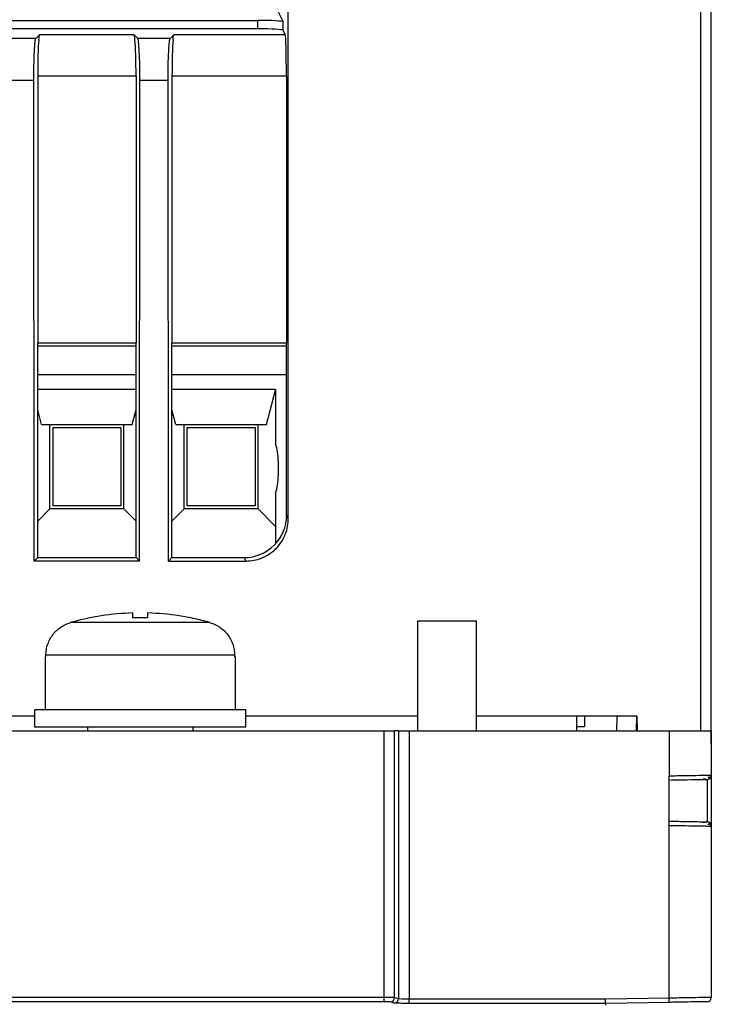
# Model space of a CAD drawing. Header units: inches. Extents: x -22 to 93, y -202 to -47.
# Tile 6 of 10: x 60 to 93, y -146 to -99. Entities that reach past the tile are written whole.
import ezdxf

# ---------------------------------------------------------------- set-up
doc = ezdxf.new("R2010")
doc.units = ezdxf.units.IN
doc.header["$MEASUREMENT"] = 0

# ---------------------------------------------------------------- blocks, each defined once
blk = doc.blocks.new('block 4')
at = {"color": 7, "lineweight": 25}
blk.add_lwpolyline([(70.891, -132.694), (70.891, -131.894)], dxfattribs=at)
blk = doc.blocks.new('block 5')
at = {"color": 7, "lineweight": 25}
blk.add_lwpolyline([(60.892, -131.894), (60.892, -132.694)], dxfattribs=at)
blk = doc.blocks.new('block 10')
at = {"color": 7, "lineweight": 25}
blk.add_lwpolyline([(61.392, -129.394), (61.392, -131.894)], dxfattribs=at)
blk = doc.blocks.new('block 11')
at = {"color": 7, "lineweight": 25}
blk.add_lwpolyline([(70.392, -131.894), (70.392, -129.394)], dxfattribs=at)
blk = doc.blocks.new('block 19')
at = {"color": 7, "lineweight": 25}
blk.add_open_spline([(92.659, -137.19), (92.655, -137.192), (92.651, -137.194), (92.627, -137.203), (92.603, -137.212), (92.558, -137.229), (92.513, -137.246)], degree=3, knots=[0, 0, 0, 0, 1, 1, 1, 2, 2, 2, 2], dxfattribs=at)
blk = doc.blocks.new('block 20')
at = {"color": 7, "lineweight": 25}
blk.add_open_spline([(92.854, -137.395), (92.854, -137.383), (92.853, -137.37), (92.852, -137.358), (92.85, -137.345), (92.846, -137.333), (92.842, -137.32), (92.837, -137.307), (92.831, -137.295), (92.823, -137.284), (92.816, -137.272), (92.807, -137.262), (92.798, -137.251)], degree=3, knots=[0, 0, 0, 0, 1, 1, 1, 2, 2, 2, 3, 3, 3, 4, 4, 4, 4], dxfattribs=at)
blk = doc.blocks.new('block 21')
at = {"color": 7, "lineweight": 25}
blk.add_open_spline([(92.731, -137.317), (92.763, -137.293), (92.795, -137.269), (92.8, -137.251), (92.806, -137.233), (92.787, -137.219), (92.768, -137.206)], degree=3, knots=[0, 0, 0, 0, 1, 1, 1, 2, 2, 2, 2], dxfattribs=at)
blk = doc.blocks.new('block 22')
at = {"color": 7, "lineweight": 25}
blk.add_open_spline([(92.777, -135.179), (92.792, -135.166), (92.808, -135.154), (92.801, -135.137), (92.793, -135.121), (92.76, -135.1), (92.728, -135.08)], degree=3, knots=[0, 0, 0, 0, 1, 1, 1, 2, 2, 2, 2], dxfattribs=at)
blk = doc.blocks.new('block 23')
at = {"color": 7, "lineweight": 25}
blk.add_open_spline([(92.514, -135.142), (92.564, -135.158), (92.614, -135.173), (92.636, -135.181), (92.651, -135.188), (92.652, -135.191), (92.652, -135.194)], degree=3, knots=[0, 0, 0, 0, 1, 1, 1, 2, 2, 2, 2], dxfattribs=at)
blk = doc.blocks.new('block 24')
at = {"color": 7, "lineweight": 25}
blk.add_open_spline([(92.798, -135.137), (92.813, -135.118), (92.828, -135.099), (92.838, -135.077), (92.844, -135.064), (92.848, -135.05), (92.85, -135.037), (92.853, -135.022), (92.854, -135.007), (92.854, -134.993)], degree=3, knots=[0, 0, 0, 0, 1, 1, 1, 2, 2, 2, 3, 3, 3, 3], dxfattribs=at)
blk = doc.blocks.new('block 30')
at = {"color": 7, "lineweight": 25}
blk.add_lwpolyline([(63.391, -132.694), (63.391, -132.894)], dxfattribs=at)
blk = doc.blocks.new('block 31')
at = {"color": 7, "lineweight": 25}
blk.add_lwpolyline([(68.392, -132.894), (68.392, -132.694)], dxfattribs=at)
blk = doc.blocks.new('block 34')
at = {"color": 7, "lineweight": 25}
blk.add_lwpolyline([(79, -127.694), (79, -132.894)], dxfattribs=at)
blk = doc.blocks.new('block 35')
at = {"color": 7, "lineweight": 25}
blk.add_lwpolyline([(81.783, -132.894), (81.783, -127.694)], dxfattribs=at)
blk = doc.blocks.new('block 51')
at = {"color": 7, "lineweight": 25}
blk.add_lwpolyline([(77.417, -145.698), (-6.634, -145.698)], dxfattribs=at)
blk = doc.blocks.new('block 53')
at = {"color": 7, "lineweight": 25}
blk.add_lwpolyline([(77.417, -145.498), (-6.634, -145.498)], dxfattribs=at)
blk = doc.blocks.new('block 54')
at = {"color": 7, "lineweight": 25}
blk.add_lwpolyline([(77.417, -145.698), (77.417, -145.498)], dxfattribs=at)
blk = doc.blocks.new('block 55')
at = {"color": 7, "lineweight": 25}
blk.add_open_spline([(77.916, -145.503), (77.91, -145.501), (77.853, -145.499), (77.761, -145.498), (77.67, -145.497), (77.543, -145.497), (77.417, -145.498)], degree=3, knots=[0, 0, 0, 0, 1, 1, 1, 2, 2, 2, 2], dxfattribs=at)
blk = doc.blocks.new('block 56')
at = {"color": 7, "lineweight": 25}
blk.add_lwpolyline([(77.417, -145.498), (77.417, -132.894)], dxfattribs=at)
blk = doc.blocks.new('block 57')
at = {"color": 7, "lineweight": 25}
blk.add_lwpolyline([(77.417, -132.894), (77.916, -132.894)], dxfattribs=at)
blk = doc.blocks.new('block 58')
at = {"color": 7, "lineweight": 25}
blk.add_lwpolyline([(77.916, -145.503), (77.916, -132.894)], dxfattribs=at)
blk = doc.blocks.new('block 60')
at = {"color": 7, "lineweight": 25}
blk.add_lwpolyline([(-6.634, -132.894), (77.417, -132.894)], dxfattribs=at)
blk = doc.blocks.new('block 116')
at = {"color": 7, "lineweight": 25}
blk.add_open_spline([(77.717, -145.702), (77.715, -145.702), (77.71, -145.702), (77.7, -145.701), (77.69, -145.701), (77.675, -145.7), (77.652, -145.7), (77.607, -145.699), (77.527, -145.698), (77.417, -145.698)], degree=3, knots=[0, 0, 0, 0, 1, 1, 1, 2, 2, 2, 3, 3, 3, 3], dxfattribs=at)
blk = doc.blocks.new('block 117')
at = {"color": 7, "lineweight": 25}
blk.add_open_spline([(77.717, -145.702), (77.827, -145.702), (77.916, -145.613), (77.916, -145.503)], degree=3, dxfattribs=at)
blk = doc.blocks.new('block 183')
at = {"color": 7, "lineweight": 25}
blk.add_lwpolyline([(77.903, -145.764), (77.717, -145.702)], dxfattribs=at)
blk = doc.blocks.new('block 184')
at = {"color": 7, "lineweight": 25}
blk.add_open_spline([(78.602, -145.776), (78.418, -145.776), (78.274, -145.775), (78.174, -145.774)], degree=3, dxfattribs=at)
blk = doc.blocks.new('block 185')
at = {"color": 7, "lineweight": 25}
blk.add_lwpolyline([(87.892, -145.776), (78.602, -145.776)], dxfattribs=at)
blk = doc.blocks.new('block 186')
at = {"color": 7, "lineweight": 25}
blk.add_lwpolyline([(87.891, -145.781), (87.892, -145.776)], dxfattribs=at)
blk = doc.blocks.new('block 187')
at = {"color": 7, "lineweight": 25}
blk.add_lwpolyline([(87.891, -145.781), (87.891, -145.869)], dxfattribs=at)
blk = doc.blocks.new('block 193')
at = {"color": 7, "lineweight": 25}
blk.add_lwpolyline([(78.103, -145.565), (77.916, -145.503)], dxfattribs=at)
blk = doc.blocks.new('block 194')
at = {"color": 7, "lineweight": 25}
blk.add_open_spline([(77.903, -145.764), (78.013, -145.764), (78.102, -145.675), (78.103, -145.565)], degree=3, dxfattribs=at)
blk = doc.blocks.new('block 195')
at = {"color": 7, "lineweight": 25}
blk.add_lwpolyline([(78.103, -132.894), (78.103, -145.565)], dxfattribs=at)
blk = doc.blocks.new('block 196')
at = {"color": 7, "lineweight": 25}
blk.add_lwpolyline([(78.103, -132.894), (77.916, -132.894)], dxfattribs=at)
blk = doc.blocks.new('block 241')
at = {"color": 7, "lineweight": 25}
blk.add_lwpolyline([(70.891, -131.894), (60.892, -131.894)], dxfattribs=at)
blk = doc.blocks.new('block 242')
at = {"color": 7, "lineweight": 25}
blk.add_lwpolyline([(60.892, -132.694), (70.891, -132.694)], dxfattribs=at)
blk = doc.blocks.new('block 247')
at = {"color": 7, "lineweight": 25}
blk.add_lwpolyline([(61.432, -129.394), (61.392, -129.394)], dxfattribs=at)
blk = doc.blocks.new('block 248')
at = {"color": 7, "lineweight": 25}
blk.add_lwpolyline([(61.432, -129.394), (61.432, -129.307)], dxfattribs=at)
blk = doc.blocks.new('block 249')
at = {"color": 7, "lineweight": 25}
blk.add_lwpolyline([(70.351, -129.307), (61.432, -129.307)], dxfattribs=at)
blk = doc.blocks.new('block 250')
at = {"color": 7, "lineweight": 25}
blk.add_lwpolyline([(70.351, -129.307), (70.351, -129.394)], dxfattribs=at)
blk = doc.blocks.new('block 251')
at = {"color": 7, "lineweight": 25}
blk.add_lwpolyline([(70.392, -129.394), (70.351, -129.394)], dxfattribs=at)
blk = doc.blocks.new('block 262')
at = {"color": 7, "lineweight": 25}
blk.add_open_spline([(61.432, -129.307), (61.433, -129.263), (61.434, -129.22), (61.437, -129.177), (61.44, -129.134), (61.446, -129.092), (61.453, -129.049), (61.46, -129.007), (61.468, -128.965), (61.479, -128.923), (61.489, -128.881), (61.502, -128.839), (61.515, -128.798), (61.543, -128.717), (61.577, -128.637), (61.617, -128.561), (61.658, -128.485), (61.705, -128.412), (61.757, -128.343), (61.81, -128.275), (61.867, -128.211), (61.93, -128.151), (61.992, -128.092), (62.06, -128.038), (62.132, -127.989), (62.203, -127.94), (62.278, -127.896), (62.356, -127.861), (62.435, -127.825), (62.517, -127.798), (62.6, -127.77)], degree=3, knots=[0, 0, 0, 0, 1, 1, 1, 2, 2, 2, 3, 3, 3, 4, 4, 4, 5, 5, 5, 6, 6, 6, 7, 7, 7, 8, 8, 8, 9, 9, 9, 10, 10, 10, 10], dxfattribs=at)
blk = doc.blocks.new('block 263')
at = {"color": 7, "lineweight": 25}
blk.add_lwpolyline([(69.183, -127.77), (62.6, -127.77)], dxfattribs=at)
blk = doc.blocks.new('block 264')
at = {"color": 7, "lineweight": 25}
blk.add_open_spline([(69.183, -127.77), (69.225, -127.783), (69.266, -127.796), (69.307, -127.811), (69.347, -127.825), (69.387, -127.842), (69.426, -127.861), (69.465, -127.879), (69.503, -127.898), (69.54, -127.92), (69.578, -127.941), (69.615, -127.964), (69.651, -127.988), (69.722, -128.037), (69.789, -128.091), (69.852, -128.15), (69.914, -128.209), (69.972, -128.274), (70.025, -128.342), (70.077, -128.411), (70.124, -128.483), (70.164, -128.559), (70.205, -128.635), (70.239, -128.715), (70.267, -128.797), (70.295, -128.879), (70.317, -128.963), (70.33, -129.048), (70.343, -129.134), (70.347, -129.22), (70.351, -129.307)], degree=3, knots=[0, 0, 0, 0, 1, 1, 1, 2, 2, 2, 3, 3, 3, 4, 4, 4, 5, 5, 5, 6, 6, 6, 7, 7, 7, 8, 8, 8, 9, 9, 9, 10, 10, 10, 10], dxfattribs=at)
blk = doc.blocks.new('block 273')
at = {"color": 7, "lineweight": 25}
blk.add_open_spline([(78.602, -145.576), (78.475, -145.576), (78.349, -145.575), (78.258, -145.573), (78.166, -145.571), (78.109, -145.568), (78.103, -145.565)], degree=3, knots=[0, 0, 0, 0, 1, 1, 1, 2, 2, 2, 2], dxfattribs=at)
blk = doc.blocks.new('block 274')
at = {"color": 7, "lineweight": 25}
blk.add_lwpolyline([(78.602, -145.776), (78.602, -145.576)], dxfattribs=at)
blk = doc.blocks.new('block 275')
at = {"color": 7, "lineweight": 25}
blk.add_lwpolyline([(78.602, -132.894), (78.602, -145.576)], dxfattribs=at)
blk = doc.blocks.new('block 276')
at = {"color": 7, "lineweight": 25}
blk.add_lwpolyline([(78.103, -132.894), (78.602, -132.894)], dxfattribs=at)
blk = doc.blocks.new('block 279')
at = {"color": 7, "lineweight": 25}
blk.add_lwpolyline([(65.532, -127.315), (65.532, -127.542)], dxfattribs=at)
blk = doc.blocks.new('block 280')
at = {"color": 7, "lineweight": 25}
blk.add_open_spline([(66.252, -127.542), (66.012, -127.535), (65.772, -127.535), (65.532, -127.542)], degree=3, dxfattribs=at)
blk = doc.blocks.new('block 281')
at = {"color": 7, "lineweight": 25}
blk.add_lwpolyline([(66.252, -127.542), (66.252, -127.315)], dxfattribs=at)
blk = doc.blocks.new('block 282')
at = {"color": 7, "lineweight": 25}
blk.add_open_spline([(69.183, -127.77), (68.229, -127.497), (67.244, -127.345), (66.252, -127.315)], degree=3, dxfattribs=at)
blk = doc.blocks.new('block 283')
at = {"color": 7, "lineweight": 25}
blk.add_open_spline([(65.532, -127.315), (64.539, -127.345), (63.554, -127.497), (62.6, -127.77)], degree=3, dxfattribs=at)
blk = doc.blocks.new('block 298')
at = {"color": 7, "lineweight": 25}
blk.add_lwpolyline([(90.895, -145.729), (87.892, -145.781)], dxfattribs=at)
blk = doc.blocks.new('block 299')
at = {"color": 7, "lineweight": 25}
blk.add_open_spline([(87.892, -145.776), (87.891, -145.776), (87.891, -145.755), (87.891, -145.718), (87.89, -145.682), (87.89, -145.63), (87.89, -145.579)], degree=3, knots=[0, 0, 0, 0, 1, 1, 1, 2, 2, 2, 2], dxfattribs=at)
blk = doc.blocks.new('block 300')
at = {"color": 7, "lineweight": 25}
blk.add_lwpolyline([(90.892, -145.529), (87.89, -145.579)], dxfattribs=at)
blk = doc.blocks.new('block 301')
at = {"color": 7, "lineweight": 25}
blk.add_lwpolyline([(90.895, -145.729), (90.892, -145.529)], dxfattribs=at)
blk = doc.blocks.new('block 302')
at = {"color": 7, "lineweight": 25}
blk.add_lwpolyline([(87.89, -145.579), (78.602, -145.576)], dxfattribs=at)
blk = doc.blocks.new('block 312')
at = {"color": 7, "lineweight": 25}
blk.add_lwpolyline([(90.892, -137.359), (90.892, -135.029)], dxfattribs=at)
blk = doc.blocks.new('block 313')
at = {"color": 7, "lineweight": 25}
blk.add_lwpolyline([(90.892, -145.529), (90.892, -137.359)], dxfattribs=at)
blk = doc.blocks.new('block 314')
at = {"color": 7, "lineweight": 25}
blk.add_lwpolyline([(90.892, -132.894), (90.892, -135.029)], dxfattribs=at)
blk = doc.blocks.new('block 315')
at = {"color": 7, "lineweight": 25}
blk.add_lwpolyline([(78.602, -132.894), (90.892, -132.894)], dxfattribs=at)
blk = doc.blocks.new('block 326')
at = {"color": 7, "lineweight": 25}
blk.add_open_spline([(90.892, -137.359), (91.154, -137.364), (91.416, -137.368), (91.658, -137.372), (91.9, -137.376), (92.122, -137.379), (92.307, -137.382), (92.492, -137.385), (92.64, -137.387), (92.74, -137.389), (92.84, -137.39), (92.891, -137.391), (92.891, -137.391)], degree=3, knots=[0, 0, 0, 0, 1, 1, 1, 2, 2, 2, 3, 3, 3, 4, 4, 4, 4], dxfattribs=at)
blk = doc.blocks.new('block 327')
at = {"color": 7, "lineweight": 25}
blk.add_lwpolyline([(92.891, -137.391), (92.891, -145.498)], dxfattribs=at)
blk = doc.blocks.new('block 328')
at = {"color": 7, "lineweight": 25}
blk.add_open_spline([(92.891, -145.498), (92.891, -145.497), (92.839, -145.498), (92.739, -145.499), (92.638, -145.501), (92.49, -145.503), (92.305, -145.506), (92.12, -145.509), (91.898, -145.513), (91.656, -145.517), (91.415, -145.52), (91.153, -145.525), (90.892, -145.529)], degree=3, knots=[0, 0, 0, 0, 1, 1, 1, 2, 2, 2, 3, 3, 3, 4, 4, 4, 4], dxfattribs=at)
blk = doc.blocks.new('block 329')
at = {"color": 7, "lineweight": 25}
blk.add_open_spline([(92.891, -134.998), (92.891, -134.997), (92.84, -134.998), (92.74, -135), (92.64, -135.001), (92.492, -135.003), (92.307, -135.006), (92.122, -135.009), (91.9, -135.013), (91.658, -135.016), (91.416, -135.021), (91.154, -135.025), (90.892, -135.029)], degree=3, knots=[0, 0, 0, 0, 1, 1, 1, 2, 2, 2, 3, 3, 3, 4, 4, 4, 4], dxfattribs=at)
blk = doc.blocks.new('block 330')
at = {"color": 7, "lineweight": 25}
blk.add_lwpolyline([(92.891, -132.894), (92.891, -134.998)], dxfattribs=at)
blk = doc.blocks.new('block 331')
at = {"color": 7, "lineweight": 25}
blk.add_lwpolyline([(90.892, -132.894), (92.891, -132.894)], dxfattribs=at)
blk = doc.blocks.new('block 334')
at = {"color": 7, "lineweight": 25}
blk.add_open_spline([(90.892, -137.159), (91.049, -137.162), (91.198, -137.165), (91.34, -137.167), (91.483, -137.17), (91.621, -137.172), (91.746, -137.174), (91.997, -137.179), (92.191, -137.182), (92.331, -137.184), (92.472, -137.187), (92.562, -137.189), (92.618, -137.189), (92.673, -137.19), (92.695, -137.191), (92.695, -137.191)], degree=3, knots=[0, 0, 0, 0, 1, 1, 1, 2, 2, 2, 3, 3, 3, 4, 4, 4, 5, 5, 5, 5], dxfattribs=at)
blk = doc.blocks.new('block 335')
at = {"color": 7, "lineweight": 25}
blk.add_open_spline([(92.891, -137.391), (92.891, -137.282), (92.804, -137.193), (92.695, -137.191)], degree=3, dxfattribs=at)
blk = doc.blocks.new('block 336')
at = {"color": 7, "lineweight": 25}
blk.add_open_spline([(92.695, -135.198), (92.804, -135.196), (92.891, -135.107), (92.891, -134.998)], degree=3, dxfattribs=at)
blk = doc.blocks.new('block 337')
at = {"color": 7, "lineweight": 25}
blk.add_open_spline([(92.695, -135.198), (92.695, -135.198), (92.674, -135.198), (92.618, -135.199), (92.562, -135.2), (92.472, -135.201), (92.331, -135.204), (92.191, -135.207), (91.997, -135.21), (91.746, -135.214), (91.621, -135.216), (91.483, -135.219), (91.341, -135.221), (91.198, -135.224), (91.049, -135.226), (90.892, -135.229)], degree=3, knots=[0, 0, 0, 0, 1, 1, 1, 2, 2, 2, 3, 3, 3, 4, 4, 4, 5, 5, 5, 5], dxfattribs=at)
blk = doc.blocks.new('block 340')
at = {"color": 7, "lineweight": 25}
blk.add_open_spline([(92.695, -145.698), (92.695, -145.698), (92.609, -145.699), (92.484, -145.701), (92.36, -145.703), (92.199, -145.706), (92.033, -145.709), (91.867, -145.712), (91.695, -145.715), (91.513, -145.718), (91.422, -145.72), (91.327, -145.721), (91.225, -145.723), (91.122, -145.725), (91.011, -145.727), (90.895, -145.729)], degree=3, knots=[0, 0, 0, 0, 1, 1, 1, 2, 2, 2, 3, 3, 3, 4, 4, 4, 5, 5, 5, 5], dxfattribs=at)
blk = doc.blocks.new('block 341')
at = {"color": 7, "lineweight": 25}
blk.add_open_spline([(92.695, -145.698), (92.804, -145.696), (92.891, -145.607), (92.891, -145.498)], degree=3, dxfattribs=at)
blk = doc.blocks.new('block 423')
at = {"color": 7, "lineweight": 25}
blk.add_lwpolyline([(79, -127.694), (81.783, -127.694)], dxfattribs=at)
blk = doc.blocks.new('block 468')
at = {"color": 7, "lineweight": 25}
blk.add_lwpolyline([(60.858, -102.142), (59.525, -102.142)], dxfattribs=at)
blk = doc.blocks.new('block 469')
at = {"color": 7, "lineweight": 25}
blk.add_lwpolyline([(60.879, -124.857), (60.858, -102.142)], dxfattribs=at)
blk = doc.blocks.new('block 470')
at = {"color": 7, "lineweight": 25}
blk.add_lwpolyline([(65.854, -124.857), (60.879, -124.857)], dxfattribs=at)
blk = doc.blocks.new('block 471')
at = {"color": 7, "lineweight": 25}
blk.add_lwpolyline([(65.854, -124.857), (65.875, -102.142)], dxfattribs=at)
blk = doc.blocks.new('block 472')
at = {"color": 7, "lineweight": 25}
blk.add_lwpolyline([(67.208, -102.142), (65.875, -102.142)], dxfattribs=at)
blk = doc.blocks.new('block 473')
at = {"color": 7, "lineweight": 25}
blk.add_lwpolyline([(67.229, -124.857), (67.208, -102.142)], dxfattribs=at)
blk = doc.blocks.new('block 474')
at = {"color": 7, "lineweight": 25}
blk.add_lwpolyline([(67.229, -124.857), (70.894, -124.857)], dxfattribs=at)
blk = doc.blocks.new('block 475')
at = {"color": 7, "lineweight": 25}
blk.add_open_spline([(70.894, -124.857), (71.129, -124.857), (71.383, -124.814), (71.629, -124.717), (71.875, -124.619), (72.112, -124.466), (72.307, -124.271), (72.502, -124.076), (72.654, -123.839), (72.751, -123.593), (72.849, -123.347), (72.892, -123.093), (72.892, -122.857)], degree=3, knots=[0, 0, 0, 0, 1, 1, 1, 2, 2, 2, 3, 3, 3, 4, 4, 4, 4], dxfattribs=at)
blk = doc.blocks.new('block 476')
at = {"color": 7, "lineweight": 25}
blk.add_lwpolyline([(72.892, -122.857), (72.892, -74.694)], dxfattribs=at)
blk = doc.blocks.new('block 483')
at = {"color": 7, "lineweight": 25}
blk.add_lwpolyline([(89.369, -132.194), (89.381, -132.894)], dxfattribs=at)
blk = doc.blocks.new('block 499')
at = {"color": 7, "lineweight": 25}
blk.add_lwpolyline([(89.369, -132.194), (81.783, -132.194)], dxfattribs=at)
blk = doc.blocks.new('block 500')
at = {"color": 7, "lineweight": 25}
blk.add_lwpolyline([(79, -132.194), (70.891, -132.194)], dxfattribs=at)
blk = doc.blocks.new('block 501')
at = {"color": 7, "lineweight": 25}
blk.add_lwpolyline([(60.892, -132.194), (57.635, -132.194)], dxfattribs=at)
blk = doc.blocks.new('block 534')
at = {"color": 7, "lineweight": 25}
blk.add_lwpolyline([(72.892, -122.857), (72.809, -122.692)], dxfattribs=at)
blk = doc.blocks.new('block 535')
at = {"color": 7, "lineweight": 25}
blk.add_lwpolyline([(70.894, -124.857), (70.812, -124.694)], dxfattribs=at)
blk = doc.blocks.new('block 536')
at = {"color": 7, "lineweight": 25}
blk.add_open_spline([(70.812, -124.694), (71.916, -124.694), (72.81, -123.798), (72.809, -122.692)], degree=3, dxfattribs=at)
blk = doc.blocks.new('block 538')
at = {"color": 7, "lineweight": 25}
blk.add_lwpolyline([(72.809, -122.692), (72.806, -114.544)], dxfattribs=at)
blk = doc.blocks.new('block 539')
at = {"color": 7, "lineweight": 25}
blk.add_lwpolyline([(72.8, -101.924), (72.806, -114.544)], dxfattribs=at)
blk = doc.blocks.new('block 540')
at = {"color": 7, "lineweight": 25}
blk.add_open_spline([(72.8, -101.924), (72.799, -100.874), (72.778, -100.017), (72.75, -99.962)], degree=3, dxfattribs=at)
blk = doc.blocks.new('block 541')
at = {"color": 7, "lineweight": 25}
blk.add_lwpolyline([(72.75, -99.962), (72.647, -99.755)], dxfattribs=at)
blk = doc.blocks.new('block 542')
at = {"color": 7, "lineweight": 25}
blk.add_lwpolyline([(72.647, -99.755), (72.647, -99.356)], dxfattribs=at)
blk = doc.blocks.new('block 543')
at = {"color": 7, "lineweight": 25}
blk.add_lwpolyline([(72.381, -98.823), (72.647, -99.356)], dxfattribs=at)
blk = doc.blocks.new('block 569')
at = {"color": 7, "lineweight": 25}
blk.add_open_spline([(67.208, -102.142), (67.208, -101.913), (67.21, -101.666), (67.215, -101.428), (67.219, -101.189), (67.226, -100.959), (67.236, -100.766), (67.245, -100.573), (67.257, -100.418), (67.269, -100.314), (67.281, -100.211), (67.294, -100.157), (67.306, -100.145)], degree=3, knots=[0, 0, 0, 0, 1, 1, 1, 2, 2, 2, 3, 3, 3, 4, 4, 4, 4], dxfattribs=at)
blk = doc.blocks.new('block 570')
at = {"color": 7, "lineweight": 25}
blk.add_lwpolyline([(67.489, -99.962), (67.306, -100.145)], dxfattribs=at)
blk = doc.blocks.new('block 571')
at = {"color": 7, "lineweight": 25}
blk.add_open_spline([(67.444, -100.206), (67.458, -100.063), (67.473, -99.977), (67.489, -99.962)], degree=3, dxfattribs=at)
blk = doc.blocks.new('block 572')
at = {"color": 7, "lineweight": 25}
blk.add_open_spline([(67.444, -100.206), (67.412, -100.552), (67.392, -101.207), (67.392, -101.924)], degree=3, dxfattribs=at)
blk = doc.blocks.new('block 573')
at = {"color": 7, "lineweight": 25}
blk.add_lwpolyline([(67.392, -101.924), (67.392, -114.544)], dxfattribs=at)
blk = doc.blocks.new('block 574')
at = {"color": 7, "lineweight": 25}
blk.add_lwpolyline([(67.392, -124.694), (67.392, -114.544)], dxfattribs=at)
blk = doc.blocks.new('block 575')
at = {"color": 7, "lineweight": 25}
blk.add_lwpolyline([(67.392, -124.694), (67.229, -124.857)], dxfattribs=at)
blk = doc.blocks.new('block 576')
at = {"color": 7, "lineweight": 25}
blk.add_open_spline([(60.858, -102.142), (60.858, -101.913), (60.86, -101.666), (60.865, -101.428), (60.869, -101.189), (60.876, -100.959), (60.886, -100.766), (60.895, -100.573), (60.907, -100.418), (60.919, -100.314), (60.931, -100.211), (60.944, -100.157), (60.956, -100.145)], degree=3, knots=[0, 0, 0, 0, 1, 1, 1, 2, 2, 2, 3, 3, 3, 4, 4, 4, 4], dxfattribs=at)
blk = doc.blocks.new('block 577')
at = {"color": 7, "lineweight": 25}
blk.add_lwpolyline([(61.139, -99.962), (60.956, -100.145)], dxfattribs=at)
blk = doc.blocks.new('block 578')
at = {"color": 7, "lineweight": 25}
blk.add_open_spline([(61.094, -100.206), (61.108, -100.063), (61.123, -99.977), (61.139, -99.962)], degree=3, dxfattribs=at)
blk = doc.blocks.new('block 579')
at = {"color": 7, "lineweight": 25}
blk.add_open_spline([(61.094, -100.206), (61.062, -100.552), (61.042, -101.207), (61.042, -101.924)], degree=3, dxfattribs=at)
blk = doc.blocks.new('block 580')
at = {"color": 7, "lineweight": 25}
blk.add_lwpolyline([(61.042, -101.924), (61.042, -114.544)], dxfattribs=at)
blk = doc.blocks.new('block 581')
at = {"color": 7, "lineweight": 25}
blk.add_lwpolyline([(61.042, -124.694), (61.042, -114.544)], dxfattribs=at)
blk = doc.blocks.new('block 582')
at = {"color": 7, "lineweight": 25}
blk.add_lwpolyline([(61.042, -124.694), (60.879, -124.857)], dxfattribs=at)
blk = doc.blocks.new('block 583')
at = {"color": 7, "lineweight": 25}
blk.add_open_spline([(65.875, -102.142), (65.875, -101.913), (65.873, -101.666), (65.869, -101.428), (65.864, -101.189), (65.857, -100.959), (65.847, -100.766), (65.838, -100.573), (65.826, -100.418), (65.814, -100.314), (65.802, -100.211), (65.789, -100.157), (65.777, -100.145)], degree=3, knots=[0, 0, 0, 0, 1, 1, 1, 2, 2, 2, 3, 3, 3, 4, 4, 4, 4], dxfattribs=at)
blk = doc.blocks.new('block 584')
at = {"color": 7, "lineweight": 25}
blk.add_lwpolyline([(67.306, -100.145), (65.777, -100.145)], dxfattribs=at)
blk = doc.blocks.new('block 586')
at = {"color": 7, "lineweight": 25}
blk.add_lwpolyline([(60.956, -100.145), (59.427, -100.145)], dxfattribs=at)
blk = doc.blocks.new('block 593')
at = {"color": 7, "lineweight": 25}
blk.add_lwpolyline([(65.594, -99.962), (65.777, -100.145)], dxfattribs=at)
blk = doc.blocks.new('block 594')
at = {"color": 7, "lineweight": 25}
blk.add_lwpolyline([(65.692, -124.694), (65.854, -124.857)], dxfattribs=at)
blk = doc.blocks.new('block 595')
at = {"color": 7, "lineweight": 25}
blk.add_lwpolyline([(65.692, -124.694), (65.692, -114.544)], dxfattribs=at)
blk = doc.blocks.new('block 596')
at = {"color": 7, "lineweight": 25}
blk.add_lwpolyline([(65.692, -101.924), (65.692, -114.544)], dxfattribs=at)
blk = doc.blocks.new('block 597')
at = {"color": 7, "lineweight": 25}
blk.add_open_spline([(65.692, -101.924), (65.692, -101.207), (65.671, -100.552), (65.639, -100.206)], degree=3, dxfattribs=at)
blk = doc.blocks.new('block 598')
at = {"color": 7, "lineweight": 25}
blk.add_open_spline([(65.639, -100.206), (65.625, -100.063), (65.61, -99.977), (65.594, -99.962)], degree=3, dxfattribs=at)
blk = doc.blocks.new('block 606')
at = {"color": 7, "lineweight": 25}
blk.add_lwpolyline([(92.891, -133.494), (92.891, -74.694)], dxfattribs=at)
blk = doc.blocks.new('block 611')
at = {"color": 7, "lineweight": 25}
blk.add_lwpolyline([(67.392, -124.694), (70.812, -124.694)], dxfattribs=at)
blk = doc.blocks.new('block 618')
at = {"color": 7, "lineweight": 25}
blk.add_lwpolyline([(61.042, -124.694), (65.692, -124.694)], dxfattribs=at)
blk = doc.blocks.new('block 681')
at = {"color": 7, "lineweight": 25}
blk.add_lwpolyline([(86.522, -132.194), (86.51, -132.894)], dxfattribs=at)
blk = doc.blocks.new('block 682')
at = {"color": 7, "lineweight": 25}
blk.add_lwpolyline([(89.353, -132.894), (89.365, -132.194)], dxfattribs=at)
blk = doc.blocks.new('block 686')
at = {"color": 7, "lineweight": 25}
blk.add_lwpolyline([(71.447, -99.694), (42.641, -99.694)], dxfattribs=at)
blk = doc.blocks.new('block 687')
at = {"color": 7, "lineweight": 25}
blk.add_open_spline([(72.647, -99.755), (72.63, -99.721), (72.098, -99.694), (71.447, -99.694)], degree=3, dxfattribs=at)
blk = doc.blocks.new('block 688')
at = {"color": 7, "lineweight": 25}
blk.add_lwpolyline([(67.489, -99.962), (72.75, -99.962)], dxfattribs=at)
blk = doc.blocks.new('block 689')
at = {"color": 7, "lineweight": 25}
blk.add_lwpolyline([(61.139, -99.962), (65.594, -99.962)], dxfattribs=at)
blk = doc.blocks.new('block 692')
at = {"color": 7, "lineweight": 25}
blk.add_lwpolyline([(61.042, -114.687), (65.692, -114.687)], dxfattribs=at)
blk = doc.blocks.new('block 693')
at = {"color": 7, "lineweight": 25}
blk.add_lwpolyline([(67.392, -114.687), (72.806, -114.687)], dxfattribs=at)
blk = doc.blocks.new('block 695')
at = {"color": 7, "lineweight": 25}
blk.add_lwpolyline([(61.042, -114.544), (65.692, -114.544)], dxfattribs=at)
blk = doc.blocks.new('block 696')
at = {"color": 7, "lineweight": 25}
blk.add_lwpolyline([(67.392, -114.544), (72.806, -114.544)], dxfattribs=at)
blk = doc.blocks.new('block 697')
at = {"color": 7, "lineweight": 25}
blk.add_lwpolyline([(72.8, -101.924), (67.392, -101.924)], dxfattribs=at)
blk = doc.blocks.new('block 698')
at = {"color": 7, "lineweight": 25}
blk.add_lwpolyline([(65.692, -101.924), (61.042, -101.924)], dxfattribs=at)
blk = doc.blocks.new('block 713')
at = {"color": 7, "lineweight": 25}
blk.add_lwpolyline([(72.292, -116.744), (67.392, -116.744)], dxfattribs=at)
blk = doc.blocks.new('block 714')
at = {"color": 7, "lineweight": 25}
blk.add_lwpolyline([(72.292, -121.656), (72.292, -124.038)], dxfattribs=at)
blk = doc.blocks.new('block 715')
at = {"color": 7, "lineweight": 25}
blk.add_open_spline([(72.292, -121.656), (72.374, -121.393), (72.417, -121.12), (72.417, -120.844)], degree=3, dxfattribs=at)
blk = doc.blocks.new('block 716')
at = {"color": 7, "lineweight": 25}
blk.add_lwpolyline([(72.417, -120.119), (72.417, -120.844)], dxfattribs=at)
blk = doc.blocks.new('block 717')
at = {"color": 7, "lineweight": 25}
blk.add_open_spline([(72.417, -120.119), (72.417, -119.844), (72.374, -119.57), (72.292, -119.307)], degree=3, dxfattribs=at)
blk = doc.blocks.new('block 718')
at = {"color": 7, "lineweight": 25}
blk.add_lwpolyline([(72.292, -116.744), (72.292, -119.307)], dxfattribs=at)
blk = doc.blocks.new('block 719')
at = {"color": 7, "lineweight": 25}
blk.add_lwpolyline([(65.692, -116.744), (61.042, -116.744)], dxfattribs=at)
blk = doc.blocks.new('block 721')
at = {"color": 7, "lineweight": 25}
blk.add_lwpolyline([(61.042, -116.044), (65.692, -116.044)], dxfattribs=at)
blk = doc.blocks.new('block 722')
at = {"color": 7, "lineweight": 25}
blk.add_lwpolyline([(67.392, -116.044), (72.806, -116.044)], dxfattribs=at)
blk = doc.blocks.new('block 738')
at = {"color": 7, "lineweight": 25}
blk.add_lwpolyline([(65.115, -122.391), (61.617, -122.394)], dxfattribs=at)
blk = doc.blocks.new('block 739')
at = {"color": 7, "lineweight": 25}
blk.add_lwpolyline([(65.692, -122.969), (65.115, -122.393)], dxfattribs=at)
blk = doc.blocks.new('block 740')
at = {"color": 7, "lineweight": 25}
blk.add_lwpolyline([(61.042, -122.969), (61.617, -122.394)], dxfattribs=at)
blk = doc.blocks.new('block 741')
at = {"color": 7, "lineweight": 25}
blk.add_lwpolyline([(71.466, -122.391), (67.967, -122.394)], dxfattribs=at)
blk = doc.blocks.new('block 742')
at = {"color": 7, "lineweight": 25}
blk.add_lwpolyline([(71.465, -122.392), (72.291, -123.219)], dxfattribs=at)
blk = doc.blocks.new('block 743')
at = {"color": 7, "lineweight": 25}
blk.add_lwpolyline([(67.392, -122.969), (67.967, -122.394)], dxfattribs=at)
blk = doc.blocks.new('block 765')
at = {"color": 7, "lineweight": 25}
blk.add_lwpolyline([(71.447, -99.694), (71.447, -99.294)], dxfattribs=at)
blk = doc.blocks.new('block 766')
at = {"color": 7, "lineweight": 25}
blk.add_open_spline([(72.647, -99.356), (72.63, -99.321), (72.098, -99.294), (71.447, -99.294)], degree=3, dxfattribs=at)
blk = doc.blocks.new('block 778')
at = {"color": 7, "lineweight": 25}
blk.add_lwpolyline([(42.641, -99.294), (71.447, -99.294)], dxfattribs=at)
blk = doc.blocks.new('block 788')
at = {"color": 7, "lineweight": 25}
blk.add_lwpolyline([(65.116, -122.392), (65.116, -118.394)], dxfattribs=at)
blk = doc.blocks.new('block 789')
at = {"color": 7, "lineweight": 25}
blk.add_lwpolyline([(65.507, -118.394), (65.692, -117.704)], dxfattribs=at)
blk = doc.blocks.new('block 790')
at = {"color": 7, "lineweight": 25}
blk.add_lwpolyline([(61.617, -122.394), (61.617, -118.394)], dxfattribs=at)
blk = doc.blocks.new('block 791')
at = {"color": 7, "lineweight": 25}
blk.add_lwpolyline([(61.227, -118.394), (61.042, -117.704)], dxfattribs=at)
blk = doc.blocks.new('block 792')
at = {"color": 7, "lineweight": 25}
blk.add_lwpolyline([(67.967, -122.394), (67.967, -118.394)], dxfattribs=at)
blk = doc.blocks.new('block 793')
at = {"color": 7, "lineweight": 25}
blk.add_lwpolyline([(67.577, -118.394), (67.392, -117.704)], dxfattribs=at)
blk = doc.blocks.new('block 796')
at = {"color": 7, "lineweight": 25}
blk.add_lwpolyline([(71.466, -122.391), (71.466, -118.394)], dxfattribs=at)
blk = doc.blocks.new('block 797')
at = {"color": 7, "lineweight": 25}
blk.add_lwpolyline([(71.857, -118.394), (72.292, -116.771)], dxfattribs=at)
blk = doc.blocks.new('block 815')
at = {"color": 7, "lineweight": 25}
blk.add_lwpolyline([(67.577, -118.394), (71.857, -118.394)], dxfattribs=at)
blk = doc.blocks.new('block 817')
at = {"color": 7, "lineweight": 25}
blk.add_lwpolyline([(61.227, -118.394), (65.507, -118.394)], dxfattribs=at)
blk = doc.blocks.new('block 830')
at = {"color": 7, "lineweight": 25}
blk.add_lwpolyline([(61.767, -118.544), (64.966, -118.544)], dxfattribs=at)
blk = doc.blocks.new('block 831')
at = {"color": 7, "lineweight": 25}
blk.add_lwpolyline([(61.767, -122.243), (61.767, -118.544)], dxfattribs=at)
blk = doc.blocks.new('block 832')
at = {"color": 7, "lineweight": 25}
blk.add_lwpolyline([(64.966, -122.243), (61.767, -122.243)], dxfattribs=at)
blk = doc.blocks.new('block 833')
at = {"color": 7, "lineweight": 25}
blk.add_lwpolyline([(64.966, -118.544), (64.966, -122.243)], dxfattribs=at)
blk = doc.blocks.new('block 834')
at = {"color": 7, "lineweight": 25}
blk.add_lwpolyline([(68.117, -118.544), (71.317, -118.544)], dxfattribs=at)
blk = doc.blocks.new('block 835')
at = {"color": 7, "lineweight": 25}
blk.add_lwpolyline([(71.317, -122.241), (68.117, -122.241)], dxfattribs=at)
blk = doc.blocks.new('block 836')
at = {"color": 7, "lineweight": 25}
blk.add_lwpolyline([(71.317, -118.544), (71.317, -122.241)], dxfattribs=at)
blk = doc.blocks.new('block 837')
at = {"color": 7, "lineweight": 25}
blk.add_lwpolyline([(68.117, -122.241), (68.117, -118.544)], dxfattribs=at)
blk = doc.blocks.new('block 915')
at = {"color": 7, "lineweight": 25}
blk.add_lwpolyline([(88.423, -132.894), (88.435, -132.194)], dxfattribs=at)
blk = doc.blocks.new('block 916')
at = {"color": 7, "lineweight": 25}
blk.add_lwpolyline([(86.892, -132.694), (86.514, -132.694)], dxfattribs=at)
blk = doc.blocks.new('block 917')
at = {"color": 7, "lineweight": 25}
blk.add_lwpolyline([(86.892, -132.194), (86.892, -132.694)], dxfattribs=at)
blk = doc.blocks.new('block 1328')
at = {"color": 7, "lineweight": 25}
blk.add_lwpolyline([(92.695, -135.198), (92.695, -137.191)], dxfattribs=at)
blk = doc.blocks.new('block 1329')
at = {"color": 7, "lineweight": 25}
blk.add_lwpolyline([(92.891, -134.998), (92.891, -137.391)], dxfattribs=at)
blk = doc.blocks.new('block 1422')
at = {"color": 253, "lineweight": 25}
blk.add_open_spline([(78.174, -145.774), (78.091, -145.772), (78.034, -145.771), (77.989, -145.77), (77.944, -145.769), (77.909, -145.767), (77.903, -145.764)], degree=3, knots=[0, 0, 0, 0, 1, 1, 1, 2, 2, 2, 2], dxfattribs=at)
blk = doc.blocks.new('block 1425')
at = {"color": 253, "lineweight": 25}
blk.add_lwpolyline([(92.392, -132.894), (92.392, -74.694)], dxfattribs=at)

msp = doc.modelspace()

# ---------------------------------------------------------------- block references
for name in ['block 476', 'block 1425', 'block 606', 'block 543', 'block 778', 'block 765', 'block 766', 'block 542', 'block 686', 'block 577', 'block 578', 'block 689', 'block 593', 'block 598', 'block 570', 'block 571', 'block 688', 'block 687', 'block 541', 'block 540', 'block 586', 'block 576', 'block 579', 'block 597', 'block 583', 'block 584', 'block 569', 'block 572', 'block 580', 'block 698', 'block 596', 'block 573', 'block 697', 'block 539', 'block 468', 'block 469', 'block 471', 'block 472', 'block 473', 'block 581', 'block 695', 'block 692', 'block 595', 'block 574', 'block 696', 'block 693', 'block 538', 'block 721', 'block 722', 'block 719', 'block 713', 'block 797', 'block 718', 'block 791', 'block 789', 'block 793', 'block 817', 'block 790', 'block 830', 'block 831', 'block 833', 'block 788', 'block 815', 'block 792', 'block 834', 'block 837', 'block 836', 'block 796', 'block 717', 'block 716', 'block 715', 'block 714', 'block 740', 'block 738', 'block 832', 'block 739', 'block 743', 'block 741', 'block 835', 'block 742', 'block 536', 'block 475', 'block 534', 'block 582', 'block 618', 'block 594', 'block 575', 'block 611', 'block 535', 'block 470', 'block 474', 'block 283', 'block 279', 'block 280', 'block 281', 'block 282', 'block 262', 'block 263', 'block 264', 'block 34', 'block 423', 'block 35', 'block 10', 'block 247', 'block 248', 'block 249', 'block 250', 'block 251', 'block 11', 'block 501', 'block 5', 'block 241', 'block 4', 'block 500', 'block 499', 'block 681', 'block 917', 'block 915', 'block 682', 'block 483', 'block 242', 'block 30', 'block 31', 'block 916', 'block 60', 'block 56', 'block 57', 'block 58', 'block 196', 'block 195', 'block 276', 'block 275', 'block 315', 'block 314', 'block 331', 'block 330', 'block 329', 'block 312', 'block 336', 'block 24', 'block 1329', 'block 337', 'block 23', 'block 1328', 'block 22', 'block 334', 'block 19', 'block 335', 'block 21', 'block 20', 'block 313', 'block 326', 'block 327', 'block 53', 'block 51', 'block 55', 'block 54', 'block 116', 'block 117', 'block 183', 'block 194', 'block 193', 'block 273', 'block 274', 'block 302', 'block 300', 'block 299', 'block 298', 'block 328', 'block 301', 'block 340', 'block 341', 'block 1422', 'block 184', 'block 185', 'block 186', 'block 187']:
    msp.add_blockref(name, (0, 0))

doc.saveas('drawing.dxf')
